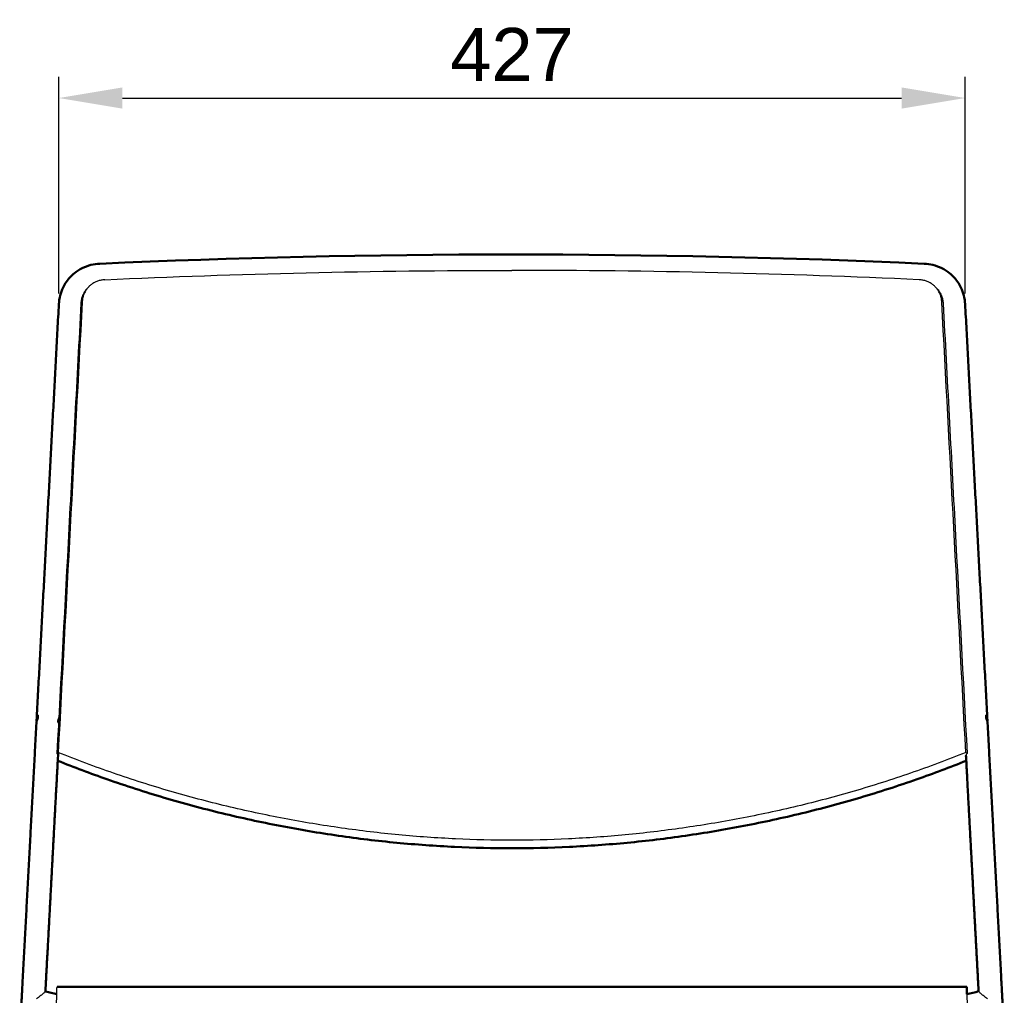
# Model space of a CAD drawing. Header units: millimetres. Extents: x 575 to 3338, y 46 to 2000.
# Tile 11 of 15: x 2242 to 2706, y 802 to 1262. Entities that reach past the tile are written whole.
import ezdxf

# ---------------------------------------------------------------- set-up
doc = ezdxf.new("R2010")
doc.units = ezdxf.units.MM
doc.layers.add('Livello 01', color=18, linetype='Continuous', true_color=0x000000)
doc.layers.add('Make2D$Visibile$Curve', color=18, linetype='Continuous', true_color=0x000000)
doc.layers.add('Make2D$Visibile$CurveSilhouetteScena', color=18, linetype='Continuous', lineweight=50, true_color=0x000000)
doc.styles.add('Predefinito', font='arial.ttf')
doc.dimstyles.new('Predefinito', dxfattribs={"dimscale": 10, "dimtxt": 2.5, "dimasz": 3, "dimexe": 1, "dimexo": 0.5, "dimgap": 0.8, "dimtad": 1, "dimtoh": 1, "dimzin": 1, "dimdsep": 46, "dimtxsty": 'Predefinito', "dimcen": 2.5, "dimadec": 1, "dimazin": 1, "dimtfac": 1, "dimtdec": 4, "dimtix": 1, "dimtofl": 0, "dimtmove": 1, "dimatfit": 3, "dimfxl": 1, "dimtolj": 1, "dimtzin": 1, "dimarcsym": 0})

# ---------------------------------------------------------------- blocks, each defined once
blk = doc.blocks.new('*D3')
at = {"layer": 'Defpoints', "color": 0}
for p in [(2687.65, 1225.03), (2260.19, 1127.82), (2687.65, 1127.82)]:
    blk.add_point(p, dxfattribs=at)
at = {"layer": 'Livello 01', "color": 0, "lineweight": -2}
for p, q in [((2260.19, 1132.82), (2260.19, 1235.03)), ((2687.65, 1132.82), (2687.65, 1235.03)), ((2290.19, 1225.03), (2657.65, 1225.03))]:
    blk.add_line(p, q, dxfattribs=at)
at = {"layer": 'Livello 01', "color": 0}
for points in [[(2290.19, 1230.03), (2290.19, 1220.03), (2260.19, 1225.03)], [(2657.65, 1220.03), (2657.65, 1230.03), (2687.65, 1225.03)]]:
    blk.add_solid(points, dxfattribs=at)
at = {"layer": 'Livello 01', "color": 0, "insert": (2473.92, 1245.58), "char_height": 25, "attachment_point": 5, "style": 'Predefinito'}
blk.add_mtext('\\A1;427', dxfattribs=at)

msp = doc.modelspace()

# ---------------------------------------------------------------- linework, layer by layer
at = {"layer": 'Make2D$Visibile$Curve', "color": 252, "true_color": 0x96918c}
for points, degree in [([(2279.5, 1146.85), (2405.51, 1152.64), (2540.75, 1152.71), (2668.34, 1146.85)], 3), ([(2249.77, 933.09), (2254.98, 1030.45), (2260.19, 1127.82)], 2), ([(2687.65, 1127.82), (2692.86, 1030.45), (2698.08, 933.09)], 2), ([(2243.12, 808.89), (2246.38, 869.91), (2249.65, 930.93)], 2), ([(2249.67, 931.21), (2249.67, 931.29), (2249.69, 931.45), (2249.71, 931.76), (2249.73, 932.1), (2249.74, 932.34), (2249.74, 932.46)], 3), ([(2249.78, 930.86), (2249.74, 930.86), (2249.7, 930.86)], 2), ([(2260.68, 933.2), (2260.65, 933.18), (2260.59, 933.1), (2260.48, 932.92), (2260.34, 932.66), (2260.21, 932.36), (2260.09, 932.01), (2260.02, 931.77), (2260, 931.65)], 3), ([(2698.14, 930.86), (2698.11, 930.86), (2698.08, 930.86)], 2), ([(2698.1, 932.46), (2698.1, 932.34), (2698.11, 932.1), (2698.13, 931.76), (2698.16, 931.45), (2698.17, 931.29), (2698.17, 931.21)], 3), ([(2698.18, 931.11), (2698.18, 931.06), (2698.19, 931)], 2), ([(2698.19, 930.91), (2701.46, 869.9), (2704.72, 808.89)], 2), ([(2259.88, 916.3), (2256.99, 862.3), (2254.1, 808.31)], 2), ([(2693.74, 808.31), (2690.89, 861.57), (2688.04, 914.82)], 2), ([(2253.89, 803.58), (2255.67, 803.12), (2257.46, 802.67), (2259.25, 802.23)], 3), ([(2688.51, 802.21), (2690.34, 802.67), (2692.18, 803.13), (2694, 803.59)], 3)]:
    msp.add_open_spline(points, degree=degree, dxfattribs=at)
for points, knots in [([(2265.46, 1140.44), (2266.11, 1141.15), (2266.81, 1141.8), (2267.56, 1142.41), (2269.84, 1144.24), (2272.49, 1145.54), (2275.35, 1146.25), (2276.71, 1146.59), (2278.1, 1146.79), (2279.5, 1146.85)], [0, 0, 0, 0, 3.022288, 3.022288, 3.022288, 12.212315, 12.212315, 12.212315, 16.565223, 16.565223, 16.565223, 16.565223]), ([(2668.34, 1146.85), (2669.74, 1146.79), (2671.13, 1146.59), (2672.49, 1146.25), (2675.35, 1145.54), (2678.01, 1144.24), (2680.28, 1142.41), (2681.03, 1141.8), (2681.73, 1141.15), (2682.38, 1140.44)], [4.04007, 4.04007, 4.04007, 4.04007, 8.392978, 8.392978, 8.392978, 17.583004, 17.583004, 17.583004, 20.605292, 20.605292, 20.605292, 20.605292]), ([(2260.19, 1127.82), (2260.34, 1130.54), (2261.01, 1133.19), (2262.18, 1135.61), (2263.03, 1137.38), (2264.13, 1139.01), (2265.46, 1140.44)], [0, 0, 0, 0, 8.450965, 8.450965, 8.450965, 14.602526, 14.602526, 14.602526, 14.602526]), ([(2682.38, 1140.44), (2683.71, 1139.01), (2684.81, 1137.38), (2685.67, 1135.61), (2686.83, 1133.19), (2687.51, 1130.54), (2687.65, 1127.82)], [0, 0, 0, 0, 6.151562, 6.151562, 6.151562, 14.602526, 14.602526, 14.602526, 14.602526]), ([(2249.74, 932.46), (2249.75, 932.58), (2249.75, 932.79), (2249.76, 933), (2249.77, 933.09)], [0, 0, 0, 0, 0.3672962, 0.6397576, 0.6397576, 0.6397576, 0.6397576]), ([(2260, 931.65), (2259.97, 931.52), (2259.93, 931.29), (2259.92, 930.95), (2259.95, 930.65), (2260.02, 930.38), (2260.12, 930.18), (2260.23, 930.06), (2260.3, 930.03), (2260.34, 930.02)], [0, 0, 0, 0, 0.367296, 0.734592, 1.101889, 1.469185, 1.836481, 2.203777, 2.552885, 2.552885, 2.552885, 2.552885]), ([(2698.08, 933.09), (2698.08, 933), (2698.09, 932.79), (2698.1, 932.58), (2698.1, 932.46)], [4.5023888, 4.5023888, 4.5023888, 4.5023888, 4.7748503, 5.1421464, 5.1421464, 5.1421464, 5.1421464])]:
    msp.add_open_spline(points, degree=3, knots=knots, dxfattribs=at)
at = {"layer": 'Make2D$Visibile$Curve', "color": 33, "lineweight": -3, "true_color": 0xc3a57d}
for points in [[(2281.82, 1139.28), (2312.91, 1140.75), (2376.48, 1142.97), (2441.44, 1143.72), (2473.92, 1143.72)], [(2666.02, 1139.28), (2634.93, 1140.75), (2571.36, 1142.97), (2506.4, 1143.72), (2473.92, 1143.72)], [(2271.2, 1128.73), (2267.42, 1057.8), (2263.65, 986.98), (2259.89, 916.25)], [(2687.95, 916.25), (2684.19, 986.98), (2680.42, 1057.8), (2676.64, 1128.73)], [(2270.58, 1128.08), (2268.69, 1092.66), (2264.91, 1021.85), (2261.14, 951.13), (2259.25, 915.79)], [(2677.27, 1128.08), (2679.16, 1092.66), (2682.93, 1021.85), (2686.7, 951.13), (2688.59, 915.79)], [(2259.89, 916.25), (2259.82, 916.2), (2259.68, 916.1), (2259.47, 915.94), (2259.32, 915.84), (2259.25, 915.79)], [(2473.92, 874.88), (2465.1, 874.88), (2447.37, 875.3), (2420.51, 877.2), (2393.5, 880.41), (2366.42, 884.91), (2339.37, 890.7), (2312.5, 897.82), (2285.93, 906.28), (2268.52, 912.78), (2259.89, 916.25)], [(2687.95, 916.25), (2679.32, 912.78), (2661.91, 906.28), (2635.34, 897.82), (2608.47, 890.7), (2581.42, 884.91), (2554.35, 880.41), (2527.33, 877.2), (2500.47, 875.3), (2482.74, 874.88), (2473.92, 874.88)], [(2688.59, 915.79), (2688.52, 915.84), (2688.38, 915.94), (2688.16, 916.1), (2688.02, 916.2), (2687.95, 916.25)]]:
    msp.add_open_spline(points, degree=3, dxfattribs=at)
for points, knots in [([(2281.82, 1139.28), (2281.22, 1139.25), (2280.07, 1139.11), (2278.43, 1138.66), (2276.94, 1138), (2275.58, 1137.14), (2274.7, 1136.38), (2274.26, 1135.93), (2274.19, 1135.85)], [0, 0, 0, 0, 1.77233, 3.54466, 5.31699, 7.08932, 8.861649, 9.212985, 9.212985, 9.212985, 9.212985]), ([(2673.65, 1135.85), (2673.58, 1135.93), (2673.14, 1136.38), (2672.26, 1137.14), (2670.9, 1138), (2669.41, 1138.66), (2667.77, 1139.11), (2666.62, 1139.25), (2666.02, 1139.28)], [8.510314, 8.510314, 8.510314, 8.510314, 8.861649, 10.633979, 12.406309, 14.178639, 15.950969, 17.723299, 17.723299, 17.723299, 17.723299]), ([(2273.57, 1135.19), (2273.46, 1135.07), (2272.94, 1134.5), (2272.13, 1133.39), (2271.32, 1131.75), (2270.78, 1129.97), (2270.61, 1128.72), (2270.58, 1128.08)], [-8.437491, -8.437491, -8.437491, -8.437491, -7.898387, -5.923791, -3.949194, -1.974597, 0, 0, 0, 0]), ([(2274.19, 1135.85), (2273.9, 1135.54), (2273.29, 1134.82), (2272.49, 1133.56), (2271.83, 1132.09), (2271.38, 1130.47), (2271.23, 1129.32), (2271.2, 1128.73)], [9.212985, 9.212985, 9.212985, 9.212985, 10.633979, 12.406309, 14.178639, 15.950969, 17.723299, 17.723299, 17.723299, 17.723299]), ([(2676.64, 1128.73), (2676.61, 1129.32), (2676.46, 1130.47), (2676.01, 1132.09), (2675.35, 1133.56), (2674.55, 1134.82), (2673.94, 1135.54), (2673.65, 1135.85)], [0, 0, 0, 0, 1.77233, 3.54466, 5.31699, 7.08932, 8.510314, 8.510314, 8.510314, 8.510314]), ([(2674.27, 1135.19), (2674.39, 1135.07), (2674.9, 1134.5), (2675.71, 1133.39), (2676.53, 1131.75), (2677.07, 1129.97), (2677.23, 1128.72), (2677.27, 1128.08)], [9.333881, 9.333881, 9.333881, 9.333881, 9.872984, 11.847581, 13.822178, 15.796775, 17.771372, 17.771372, 17.771372, 17.771372]), ([(2259.25, 915.79), (2259.39, 915.66), (2259.62, 915.39), (2259.79, 915.05), (2259.81, 914.88), (2259.8, 914.82)], [0, 0, 0, 0, 0.840745, 1.681491, 2.136827, 2.136827, 2.136827, 2.136827]), ([(2688.04, 914.82), (2688.03, 914.88), (2688.05, 915.05), (2688.22, 915.39), (2688.45, 915.66), (2688.59, 915.79)], [6.270626, 6.270626, 6.270626, 6.270626, 6.725962, 7.566708, 8.407453, 8.407453, 8.407453, 8.407453]), ([(2259.07, 792.65), (2259.08, 793.9), (2259.11, 796.49), (2259.16, 800.01), (2259.22, 803.05), (2259.28, 804.8), (2259.33, 805.58), (2259.35, 805.71), (2259.36, 805.71)], [0, 0, 0, 0, 5.406409, 11.897411, 18.388414, 24.879417, 28.124919, 31.37042, 31.37042, 31.37042, 31.37042]), ([(2688.77, 792.65), (2688.76, 793.9), (2688.73, 796.49), (2688.68, 800.01), (2688.62, 803.05), (2688.56, 804.8), (2688.52, 805.58), (2688.49, 805.71), (2688.48, 805.71)], [-31.37042, -31.37042, -31.37042, -31.37042, -25.964011, -19.473009, -12.982006, -6.491003, -3.245501, 0, 0, 0, 0])]:
    msp.add_open_spline(points, degree=3, knots=knots, dxfattribs=at)
at = {"layer": 'Make2D$Visibile$Curve', "color": 252, "lineweight": -3, "true_color": 0x96918c}
for points in [[(2249.77, 933.17), (2249.78, 933.29), (2249.8, 933.49), (2249.84, 933.75), (2249.91, 933.95), (2249.96, 934.03), (2249.99, 934.05)], [(2697.85, 934.05), (2697.88, 934.03), (2697.94, 933.95), (2698, 933.75), (2698.05, 933.49), (2698.06, 933.29), (2698.07, 933.17)], [(2249.67, 930.9), (2249.66, 930.93), (2249.66, 930.97), (2249.66, 931.02)], [(2250.44, 932.46), (2250.42, 932.34), (2250.35, 932.1), (2250.23, 931.75), (2250.09, 931.45), (2249.96, 931.19), (2249.85, 931.01), (2249.79, 930.93), (2249.76, 930.9)], [(2698.08, 930.9), (2698.05, 930.93), (2697.99, 931.01), (2697.88, 931.19), (2697.75, 931.45), (2697.61, 931.75), (2697.49, 932.1), (2697.43, 932.34), (2697.4, 932.46)], [(2698.18, 931.02), (2698.18, 930.97), (2698.18, 930.93), (2698.17, 930.9)], [(2253.83, 803.54), (2253.81, 803.51), (2253.74, 803.42), (2253.48, 803.17), (2253.08, 802.81), (2252.72, 802.49), (2252.52, 802.32)], [(2695.32, 802.32), (2695.12, 802.49), (2694.76, 802.81), (2694.36, 803.17), (2694.11, 803.42), (2694.03, 803.51), (2694.01, 803.54)], [(2252.52, 802.32), (2252.34, 802.17), (2251.96, 801.84), (2251.28, 801.28), (2250.52, 800.66), (2249.98, 800.22), (2249.7, 800)], [(2698.14, 800), (2697.86, 800.22), (2697.32, 800.66), (2696.56, 801.28), (2695.88, 801.84), (2695.5, 802.17), (2695.32, 802.32)]]:
    msp.add_open_spline(points, degree=3, dxfattribs=at)
for points, knots in [([(2250.1, 934.09), (2250.13, 934.08), (2250.21, 934.05), (2250.32, 933.92), (2250.42, 933.73), (2250.48, 933.46), (2250.51, 933.16), (2250.5, 932.82), (2250.47, 932.59), (2250.44, 932.46)], [2.589262, 2.589262, 2.589262, 2.589262, 2.938369, 3.305666, 3.672962, 4.040258, 4.407554, 4.77485, 5.142146, 5.142146, 5.142146, 5.142146]), ([(2697.4, 932.46), (2697.37, 932.59), (2697.34, 932.82), (2697.33, 933.16), (2697.36, 933.46), (2697.43, 933.73), (2697.52, 933.92), (2697.63, 934.05), (2697.71, 934.08), (2697.74, 934.09)], [0, 0, 0, 0, 0.367296, 0.734592, 1.101889, 1.469185, 1.836481, 2.203777, 2.552885, 2.552885, 2.552885, 2.552885])]:
    msp.add_open_spline(points, degree=3, knots=knots, dxfattribs=at)
at = {"layer": 'Make2D$Visibile$Curve', "color": 33, "true_color": 0xc3a57d}
for points, knots in [([(2259.67, 912.37), (2267.35, 909.29), (2283.94, 903.06), (2309.79, 894.71), (2337.08, 887.38), (2364.55, 881.41), (2392.08, 876.78), (2419.56, 873.47), (2446.9, 871.51), (2464.95, 871.08), (2473.92, 871.08)], [-220.814402, -220.814402, -220.814402, -220.814402, -196.275077, -168.23578, -140.196483, -112.157187, -84.11789, -56.078593, -28.039297, 0, 0, 0, 0]), ([(2473.92, 871.08), (2482.9, 871.08), (2500.94, 871.51), (2528.28, 873.47), (2555.76, 876.78), (2583.29, 881.41), (2610.76, 887.38), (2638.05, 894.71), (2663.91, 903.06), (2680.5, 909.29), (2688.18, 912.38)], [-224.314373, -224.314373, -224.314373, -224.314373, -196.275077, -168.23578, -140.196483, -112.157187, -84.11789, -56.078593, -28.039297, -3.484168, -3.484168, -3.484168, -3.484168]), ([(2259.36, 805.71), (2295.12, 805.71), (2330.88, 805.71), (2366.64, 805.71), (2402.4, 805.71), (2438.16, 805.71), (2473.92, 805.71)], [2.144457, 2.144457, 2.144457, 2.144457, 109.415782, 109.415782, 109.415782, 216.700404, 216.700404, 216.700404, 216.700404]), ([(2473.92, 805.71), (2509.68, 805.71), (2545.44, 805.71), (2581.21, 805.71), (2616.96, 805.71), (2652.72, 805.71), (2688.48, 805.71)], [2.145903, 2.145903, 2.145903, 2.145903, 109.430604, 109.430604, 109.430604, 216.701929, 216.701929, 216.701929, 216.701929])]:
    msp.add_open_spline(points, degree=3, knots=knots, dxfattribs=at)
at = {"layer": 'Make2D$Visibile$Curve', "color": 252, "true_color": 0x96918c}
for points, weights in [([(2241.72, 782.73), (2242.43, 796.01), (2243.12, 808.89)], [1, 0.898741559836, 0.867496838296]), ([(2254.1, 808.31), (2253.98, 805.96), (2253.85, 803.55)], [0.867496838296, 0.873020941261, 0.880733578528]), ([(2694, 803.52), (2693.87, 805.95), (2693.74, 808.31)], [0.880834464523, 0.873057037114, 0.867496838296]), ([(2706.12, 782.73), (2705.41, 796.01), (2704.72, 808.89)], [1, 0.898741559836, 0.867496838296])]:
    msp.add_rational_spline(points, weights, degree=2, dxfattribs=at)
at = {"layer": 'Make2D$Visibile$Curve', "color": 33, "true_color": 0xc3a57d}
msp.add_open_spline([(2688.48, 805.71), (2688.48, 803.96), (2688.48, 802.2)], degree=2, dxfattribs=at)
at = {"layer": 'Make2D$Visibile$CurveSilhouetteScena', "color": 252, "true_color": 0x96918c}
for points, degree in [([(2279.5, 1146.85), (2405.51, 1152.64), (2540.75, 1152.71), (2668.34, 1146.85)], 3), ([(2249.77, 933.09), (2254.98, 1030.45), (2260.19, 1127.82)], 2), ([(2687.65, 1127.82), (2692.86, 1030.45), (2698.08, 933.09)], 2), ([(2243.12, 808.89), (2246.38, 869.91), (2249.65, 930.93)], 2), ([(2249.67, 931.21), (2249.67, 931.29), (2249.69, 931.45), (2249.71, 931.76), (2249.73, 932.1), (2249.74, 932.34), (2249.74, 932.46)], 3), ([(2249.78, 930.86), (2249.74, 930.86), (2249.7, 930.86)], 2), ([(2260.68, 933.2), (2260.65, 933.18), (2260.59, 933.1), (2260.48, 932.92), (2260.34, 932.66), (2260.21, 932.36), (2260.09, 932.01), (2260.02, 931.77), (2260, 931.65)], 3), ([(2698.14, 930.86), (2698.11, 930.86), (2698.08, 930.86)], 2), ([(2698.1, 932.46), (2698.1, 932.34), (2698.11, 932.1), (2698.13, 931.76), (2698.16, 931.45), (2698.17, 931.29), (2698.17, 931.21)], 3), ([(2698.18, 931.11), (2698.18, 931.06), (2698.19, 931)], 2), ([(2698.19, 930.91), (2701.46, 869.9), (2704.72, 808.89)], 2), ([(2259.88, 916.3), (2256.99, 862.3), (2254.1, 808.31)], 2), ([(2693.74, 808.31), (2690.89, 861.57), (2688.04, 914.82)], 2), ([(2253.89, 803.58), (2255.67, 803.12), (2257.46, 802.67), (2259.25, 802.23)], 3), ([(2688.51, 802.21), (2690.34, 802.67), (2692.18, 803.13), (2694, 803.59)], 3)]:
    msp.add_open_spline(points, degree=degree, dxfattribs=at)
for points, knots in [([(2265.46, 1140.44), (2266.11, 1141.15), (2266.81, 1141.8), (2267.56, 1142.41), (2269.84, 1144.24), (2272.49, 1145.54), (2275.35, 1146.25), (2276.71, 1146.59), (2278.1, 1146.79), (2279.5, 1146.85)], [0, 0, 0, 0, 3.022288, 3.022288, 3.022288, 12.212315, 12.212315, 12.212315, 16.565223, 16.565223, 16.565223, 16.565223]), ([(2668.34, 1146.85), (2669.74, 1146.79), (2671.13, 1146.59), (2672.49, 1146.25), (2675.35, 1145.54), (2678.01, 1144.24), (2680.28, 1142.41), (2681.03, 1141.8), (2681.73, 1141.15), (2682.38, 1140.44)], [4.04007, 4.04007, 4.04007, 4.04007, 8.392978, 8.392978, 8.392978, 17.583004, 17.583004, 17.583004, 20.605292, 20.605292, 20.605292, 20.605292]), ([(2260.19, 1127.82), (2260.34, 1130.54), (2261.01, 1133.19), (2262.18, 1135.61), (2263.03, 1137.38), (2264.13, 1139.01), (2265.46, 1140.44)], [0, 0, 0, 0, 8.450965, 8.450965, 8.450965, 14.602526, 14.602526, 14.602526, 14.602526]), ([(2682.38, 1140.44), (2683.71, 1139.01), (2684.81, 1137.38), (2685.67, 1135.61), (2686.83, 1133.19), (2687.51, 1130.54), (2687.65, 1127.82)], [0, 0, 0, 0, 6.151562, 6.151562, 6.151562, 14.602526, 14.602526, 14.602526, 14.602526]), ([(2249.74, 932.46), (2249.75, 932.58), (2249.75, 932.79), (2249.76, 933), (2249.77, 933.09)], [0, 0, 0, 0, 0.3672962, 0.6397576, 0.6397576, 0.6397576, 0.6397576]), ([(2260, 931.65), (2259.97, 931.52), (2259.93, 931.29), (2259.92, 930.95), (2259.95, 930.65), (2260.02, 930.38), (2260.12, 930.18), (2260.23, 930.06), (2260.3, 930.03), (2260.34, 930.02)], [0, 0, 0, 0, 0.367296, 0.734592, 1.101889, 1.469185, 1.836481, 2.203777, 2.552885, 2.552885, 2.552885, 2.552885]), ([(2698.08, 933.09), (2698.08, 933), (2698.09, 932.79), (2698.1, 932.58), (2698.1, 932.46)], [4.5023888, 4.5023888, 4.5023888, 4.5023888, 4.7748503, 5.1421464, 5.1421464, 5.1421464, 5.1421464])]:
    msp.add_open_spline(points, degree=3, knots=knots, dxfattribs=at)
at = {"layer": 'Make2D$Visibile$CurveSilhouetteScena', "color": 33, "true_color": 0xc3a57d}
for points, knots in [([(2259.67, 912.37), (2267.35, 909.29), (2283.94, 903.06), (2309.79, 894.71), (2337.08, 887.38), (2364.55, 881.41), (2392.08, 876.78), (2419.56, 873.47), (2446.9, 871.51), (2464.95, 871.08), (2473.92, 871.08)], [-220.814402, -220.814402, -220.814402, -220.814402, -196.275077, -168.23578, -140.196483, -112.157187, -84.11789, -56.078593, -28.039297, 0, 0, 0, 0]), ([(2473.92, 871.08), (2482.9, 871.08), (2500.94, 871.51), (2528.28, 873.47), (2555.76, 876.78), (2583.29, 881.41), (2610.76, 887.38), (2638.05, 894.71), (2663.91, 903.06), (2680.5, 909.29), (2688.18, 912.38)], [-224.314373, -224.314373, -224.314373, -224.314373, -196.275077, -168.23578, -140.196483, -112.157187, -84.11789, -56.078593, -28.039297, -3.484168, -3.484168, -3.484168, -3.484168]), ([(2259.36, 805.71), (2295.12, 805.71), (2330.88, 805.71), (2366.64, 805.71), (2402.4, 805.71), (2438.16, 805.71), (2473.92, 805.71)], [2.144457, 2.144457, 2.144457, 2.144457, 109.415782, 109.415782, 109.415782, 216.700404, 216.700404, 216.700404, 216.700404]), ([(2473.92, 805.71), (2509.68, 805.71), (2545.44, 805.71), (2581.21, 805.71), (2616.96, 805.71), (2652.72, 805.71), (2688.48, 805.71)], [2.145903, 2.145903, 2.145903, 2.145903, 109.430604, 109.430604, 109.430604, 216.701929, 216.701929, 216.701929, 216.701929])]:
    msp.add_open_spline(points, degree=3, knots=knots, dxfattribs=at)
at = {"layer": 'Make2D$Visibile$CurveSilhouetteScena', "color": 252, "true_color": 0x96918c}
for points, weights in [([(2241.72, 782.73), (2242.43, 796.01), (2243.12, 808.89)], [1, 0.898741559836, 0.867496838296]), ([(2254.1, 808.31), (2253.98, 805.96), (2253.85, 803.55)], [0.867496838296, 0.873020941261, 0.880733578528]), ([(2694, 803.52), (2693.87, 805.95), (2693.74, 808.31)], [0.880834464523, 0.873057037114, 0.867496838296]), ([(2706.12, 782.73), (2705.41, 796.01), (2704.72, 808.89)], [1, 0.898741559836, 0.867496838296])]:
    msp.add_rational_spline(points, weights, degree=2, dxfattribs=at)
at = {"layer": 'Make2D$Visibile$CurveSilhouetteScena', "color": 33, "true_color": 0xc3a57d}
msp.add_open_spline([(2688.48, 805.71), (2688.48, 803.96), (2688.48, 802.2)], degree=2, dxfattribs=at)

# ---------------------------------------------------------------- dimensions: what is measured, and where the dimension line sits
at = {"layer": 'Livello 01'}
dim = msp.add_linear_dim(base=(2687.65, 1225.03), p1=(2260.19, 1127.82), p2=(2687.65, 1127.82), dimstyle='Predefinito', override={"dimscale": 10, "dimtxt": 2.5, "dimasz": 3, "dimexe": 1, "dimexo": 0.5, "dimgap": 0.8, "dimtad": 1, "dimtih": 0, "dimtoh": 0, "dimdec": 0, "dimlfac": 1, "dimzin": 1, "dimtxsty": 'Predefinito', "dimsah": 0, "dimcen": 2.5, "dimadec": 1, "dimazin": 1, "dimtix": 0, "dimtmove": 0, "dimtzin": 1}, dxfattribs=at)
dim.commit()
dim.dimension.update_dxf_attribs({"geometry": '*D3', "text_midpoint": (2473.92, 1245.58)})

doc.saveas('drawing.dxf')
